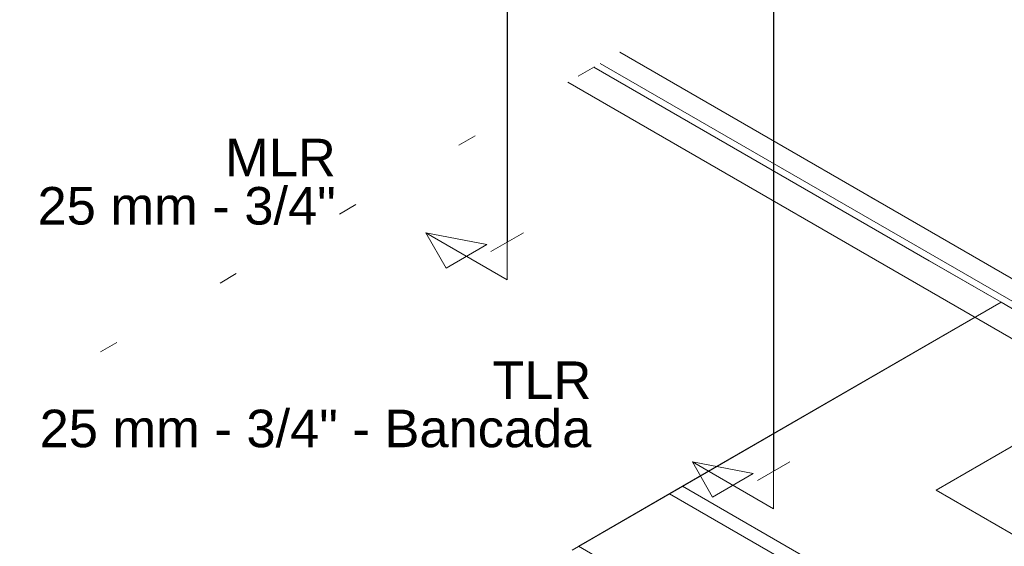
# Model space of a CAD drawing. Header units: millimetres. Extents: x -16331 to -10174, y -4135 to -3584.
# Tile 19 of 256: x -10367.81 to -10362.56, y -4036.76 to -4033.96. Entities that reach past the tile are written whole.
import ezdxf

# ---------------------------------------------------------------- set-up
doc = ezdxf.new("R2010")
doc.units = ezdxf.units.MM
doc.linetypes.add('DOT', pattern=[0.635, 0, -0.635])
doc.layers.add('A-DETL', color=7, linetype='Continuous', lineweight=5, true_color=0x00a600)
for name, color, linetype in [('A-FLOR', 252, 'Continuous'), ('AF-Condutos', 4, 'Continuous'), ('Textos', 7, 'Continuous')]:
    doc.layers.add(name, color=color, linetype=linetype)
for name, color, linetype, lineweight in [('A-FLOR-OVHD', 7, 'Continuous', 5), ('AF-Peça de utilização', 152, 'Continuous', 18), ('DI-Área do detalhe', 7, 'DOT', 0), ('I-WALL', 7, 'Continuous', 5), ('IFC-IfcFurnishingElement-Contorno', 250, 'Continuous', 5), ('IFC-IfcSpace-Contorno', 250, 'Continuous', 5), ('IFC-IfcWallStandardCase-Contorno', 250, 'Continuous', 5), ('IFC-Sapata-Contorno', 253, 'Continuous', 5), ('IFC-Viga-Contorno', 66, 'Continuous', 5)]:
    doc.layers.add(name, color=color, linetype=linetype, lineweight=lineweight)
doc.styles.add('Arial', font='arial.ttf', dxfattribs={"height": 100})

msp = doc.modelspace()

# ---------------------------------------------------------------- linework, layer by layer
at = {"layer": 'A-DETL', "color": 7, "lineweight": 5}
for p, q in [((-10360.88, -4036.2823), (-10364.6094, -4034.1291)), ((-10364.8865, -4034.2891), (-10361.1572, -4036.4423))]:
    msp.add_line(p, q, dxfattribs=at)
at = {"layer": 'A-FLOR', "lineweight": 5}
msp.add_line((-10362.716, -4035.5423), (-10364.2752, -4036.4425), dxfattribs=at)
at = {"layer": 'A-FLOR-OVHD', "lineweight": 5}
msp.add_line((-10364.8641, -4036.7825), (-10362.716, -4035.5423), dxfattribs=at)
at = {"layer": 'AF-Condutos'}
for p, q in [((-10363.7899, -4030.8451), (-10363.7899, -4036.3623)), ((-10365.2102, -4031.6251), (-10365.2102, -4035.1423))]:
    msp.add_line(p, q, dxfattribs=at)
at = {"layer": 'AF-Peça de utilização'}
for p, q in [((-10365.2102, -4035.3423), (-10365.6432, -4035.0923)), ((-10365.6432, -4035.0923), (-10365.5349, -4035.2798)), ((-10365.3184, -4035.1548), (-10365.6432, -4035.0923)), ((-10365.2968, -4035.1923), (-10365.1236, -4035.0923)), ((-10365.5349, -4035.2798), (-10365.3184, -4035.1548)), ((-10365.2102, -4035.3423), (-10365.2102, -4035.1423)), ((-10363.7899, -4036.5623), (-10364.2229, -4036.3123)), ((-10364.2229, -4036.3123), (-10364.1147, -4036.4998)), ((-10363.8981, -4036.3748), (-10364.2229, -4036.3123)), ((-10363.8765, -4036.4123), (-10363.7033, -4036.3123)), ((-10364.1147, -4036.4998), (-10363.8981, -4036.3748)), ((-10363.7899, -4036.5623), (-10363.7899, -4036.3623))]:
    msp.add_line(p, q, dxfattribs=at)
at = {"layer": 'DI-Área do detalhe'}
msp.add_lwpolyline([(-10375.6519, -4040.5045), (-10364.6094, -4034.1291), (-10356.3399, -4038.9036), (-10367.3824, -4045.279), (-10375.6519, -4040.5045)], dxfattribs=at)
at = {"layer": 'I-WALL', "lineweight": 5}
for p, q in [((-10364.8295, -4036.7625), (-10364.2752, -4036.4425)), ((-10364.2752, -4036.4425), (-10362.0235, -4037.7425))]:
    msp.add_line(p, q, dxfattribs=at)
at = {"layer": 'IFC-IfcFurnishingElement-Contorno', "lineweight": 5}
msp.add_line((-10364.2752, -4036.4425), (-10364.8295, -4036.7625), dxfattribs=at)
at = {"layer": 'IFC-IfcSpace-Contorno', "lineweight": 5}
for p, q in [((-10362.9609, -4035.2409), (-10364.748, -4034.2091)), ((-10362.5775, -4035.4623), (-10362.9609, -4035.2409)), ((-10364.2752, -4036.4425), (-10362.5775, -4035.4623)), ((-10362.5775, -4035.4623), (-10364.1789, -4036.3869)), ((-10360.4536, -4036.6885), (-10362.5775, -4035.4623)), ((-10364.1789, -4036.3869), (-10364.2752, -4036.4425)), ((-10364.7017, -4036.6887), (-10364.2752, -4036.4425)), ((-10364.2752, -4036.4425), (-10362.1514, -4037.6687)), ((-10364.8295, -4036.7625), (-10364.7017, -4036.6887))]:
    msp.add_line(p, q, dxfattribs=at)
at = {"layer": 'IFC-IfcWallStandardCase-Contorno', "lineweight": 5}
for p, q in [((-10364.748, -4034.2091), (-10362.9198, -4035.2646)), ((-10362.9198, -4035.2646), (-10362.5775, -4035.4623)), ((-10362.5775, -4035.4623), (-10360.6964, -4036.5483))]:
    msp.add_line(p, q, dxfattribs=at)
at = {"layer": 'IFC-Sapata-Contorno', "lineweight": 5}
for p, q in [((-10361.8504, -4035.8425), (-10362.9242, -4036.4625)), ((-10362.9242, -4036.4625), (-10361.3307, -4037.3825))]:
    msp.add_line(p, q, dxfattribs=at)
at = {"layer": 'IFC-Viga-Contorno', "lineweight": 5}
for p, q in [((-10364.7137, -4034.1894), (-10361.8504, -4035.8425)), ((-10364.3442, -4036.4823), (-10364.8291, -4036.7623)), ((-10362.0579, -4037.8023), (-10364.3442, -4036.4823)), ((-10364.8291, -4036.7623), (-10362.5428, -4038.0823))]:
    msp.add_line(p, q, dxfattribs=at)

# ---------------------------------------------------------------- texts
at = {"layer": 'Textos', "char_height": 0.2, "attachment_point": 9, "line_spacing_factor": 0.6, "style": 'Arial'}
for s, insert, width in [('MLR', (-10366.1234, -4034.7908), 1.179878), ('25 mm - 3/4"', (-10366.1234, -4035.0508), 3.178963), ('TLR', (-10364.7612, -4035.9773), 1.055793), ('25 mm - 3/4" - Bancada', (-10364.7612, -4036.2373), 5.881098)]:
    msp.add_mtext(s, dxfattribs=dict(at, insert=insert, width=width))

doc.saveas('drawing.dxf')
